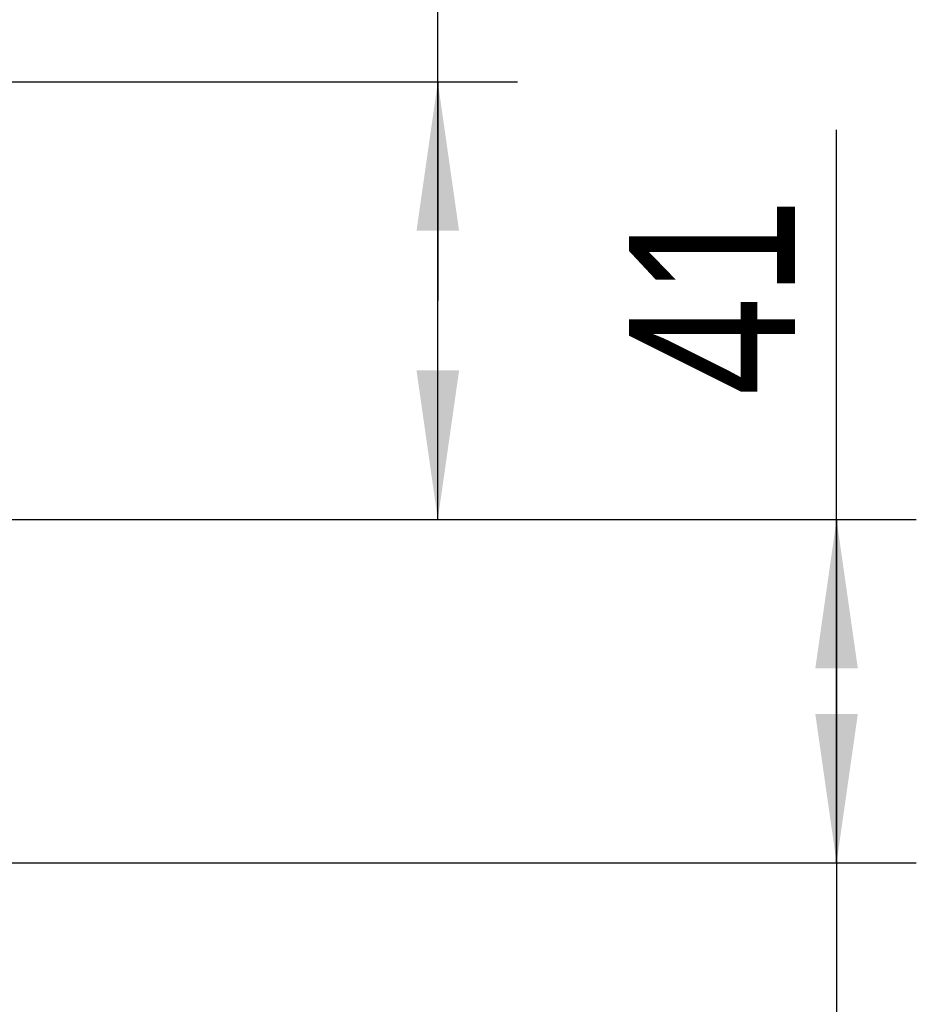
# Model space of a CAD drawing. Header units: inches. Extents: x 0 to 117, y 0 to 83.
# Tile 32 of 67: x 58.96 to 63.18, y 67.82 to 72.45. Entities that reach past the tile are written whole.
import ezdxf

# ---------------------------------------------------------------- set-up
doc = ezdxf.new("R2010")
doc.units = ezdxf.units.IN
doc.header["$LTSCALE"] = 6.431102
doc.header["$MEASUREMENT"] = 0
doc.layers.get('0').update_dxf_attribs({"linetype": 'CONTINUOUS'})
doc.styles.get("Standard").update_dxf_attribs({"font": 'txt', "width": 0.8})
doc.dimstyles.new('DIMSTYLE_2', dxfattribs={"dimtxt": 0.78125, "dimasz": 0.7, "dimexe": 0.18, "dimexo": 0.0625, "dimgap": 0.09, "dimtad": 1, "dimdec": 0, "dimzin": 4, "dimdsep": 46, "dimtxsty": 'STANDARD', "dimblk": '_FILLED', "dimblk1": '_FILLED', "dimblk2": '_FILLED', "dimcen": 0.09, "dimadec": 0, "dimazin": 0, "dimtfac": 1, "dimtdec": 0, "dimtofl": 0, "dimtmove": 0, "dimatfit": 3, "dimldrblk": '_FILLED', "dimfxl": 1, "dimtolj": 1, "dimtzin": 4, "dimarcsym": 0})

# ---------------------------------------------------------------- blocks, each defined once
blk = doc.blocks.new('_FILLED')
at = {"color": 0, "linetype": 'BYBLOCK'}
blk.add_solid([(0, 0), (-1, 0.1429), (-1, -0.1429)], dxfattribs=at)
blk = doc.blocks.new('*D4')
at = {"color": 7, "linetype": 'CONTINUOUS'}
for p, q in [((62.803, 69.2889), (62.803, 71.9273)), ((56.5954, 70.096), (63.178, 70.096)), ((62.803, 70.096), (62.803, 69.2889)), ((62.803, 68.4818), (62.803, 69.2889)), ((57.4208, 68.4818), (63.178, 68.4818))]:
    blk.add_line(p, q, dxfattribs=at)
at = {"color": 7, "linetype": 'CONTINUOUS', "xscale": 0.7, "yscale": 0.7, "zscale": 0.7}
for p, rotation in [((62.803, 70.096), 90), ((62.803, 68.4818), 270)]:
    blk.add_blockref('_FILLED', p, dxfattribs=dict(at, rotation=rotation))
at = {"color": 7, "linetype": 'CONTINUOUS', "insert": (61.8264, 70.6773), "char_height": 0.78125, "width": 1.25, "attachment_point": 1, "rotation": 90, "line_spacing_factor": 0.9}
blk.add_mtext('41', dxfattribs=at)
blk = doc.blocks.new('*D5')
at = {"color": 7, "linetype": 'CONTINUOUS'}
for p, q in [((62.803, 68.4818), (62.803, 69.4818)), ((62.803, 69.4818), (62.803, 67.7732)), ((57.207, 68.4818), (63.178, 68.4818)), ((62.803, 65.115), (62.803, 67.7732)), ((56.4034, 67.0645), (63.178, 67.0645)), ((62.803, 67.0645), (62.803, 65.115))]:
    blk.add_line(p, q, dxfattribs=at)
at = {"color": 7, "linetype": 'CONTINUOUS', "xscale": 0.7, "yscale": 0.7, "zscale": 0.7}
for p, rotation in [((62.803, 68.4818), 270), ((62.803, 67.0645), 90)]:
    blk.add_blockref('_FILLED', p, dxfattribs=dict(at, rotation=rotation))
at = {"color": 7, "linetype": 'CONTINUOUS', "insert": (61.8264, 66.365), "char_height": 0.78125, "width": 1.25, "attachment_point": 3, "rotation": 90, "line_spacing_factor": 0.9}
blk.add_mtext('36', dxfattribs=at)
blk = doc.blocks.new('*D7')
at = {"color": 7, "linetype": 'CONTINUOUS'}
for p, q in [((60.928, 71.1246), (60.928, 73.8417)), ((54.177, 72.1531), (54.9393, 72.1531)), ((55.1976, 72.1531), (55.4487, 72.1531)), ((55.6496, 72.1531), (56.1661, 72.1531)), ((56.4388, 72.1531), (61.303, 72.1531)), ((60.928, 72.1531), (60.928, 71.1246)), ((60.928, 70.096), (60.928, 71.1246)), ((58.0119, 70.096), (61.303, 70.096))]:
    blk.add_line(p, q, dxfattribs=at)
at = {"color": 7, "linetype": 'CONTINUOUS', "xscale": 0.7, "yscale": 0.7, "zscale": 0.7}
for p, rotation in [((60.928, 72.1531), 90), ((60.928, 70.096), 270)]:
    blk.add_blockref('_FILLED', p, dxfattribs=dict(at, rotation=rotation))
at = {"color": 7, "linetype": 'CONTINUOUS', "insert": (59.9514, 72.5917), "char_height": 0.78125, "width": 1.25, "attachment_point": 1, "rotation": 90, "line_spacing_factor": 0.9}
blk.add_mtext('52', dxfattribs=at)

msp = doc.modelspace()

# ---------------------------------------------------------------- dimensions: what is measured, and where the dimension line sits
at = {"color": 7, "linetype": 'CONTINUOUS'}
for base, p1, p2, angle, picture, middle in [((60.928, 72.1531), (58.0119, 70.096), (54.177, 72.1531), 90, '*D7', (60.342, 73.2167)), ((62.803, 68.4818), (56.5954, 70.096), (57.4208, 68.4818), 270, '*D4', (62.217, 71.3023)), ((62.803, 67.0645), (57.207, 68.4818), (56.4034, 67.0645), 270, '*D5', (62.7771, 64.6225))]:
    dim = msp.add_linear_dim(base=base, p1=p1, p2=p2, angle=angle, dimstyle='DIMSTYLE_2', dxfattribs=at)
    dim.commit()
    dim.dimension.update_dxf_attribs({"geometry": picture, "text_midpoint": middle, "dimtype": 160})

doc.saveas('drawing.dxf')
